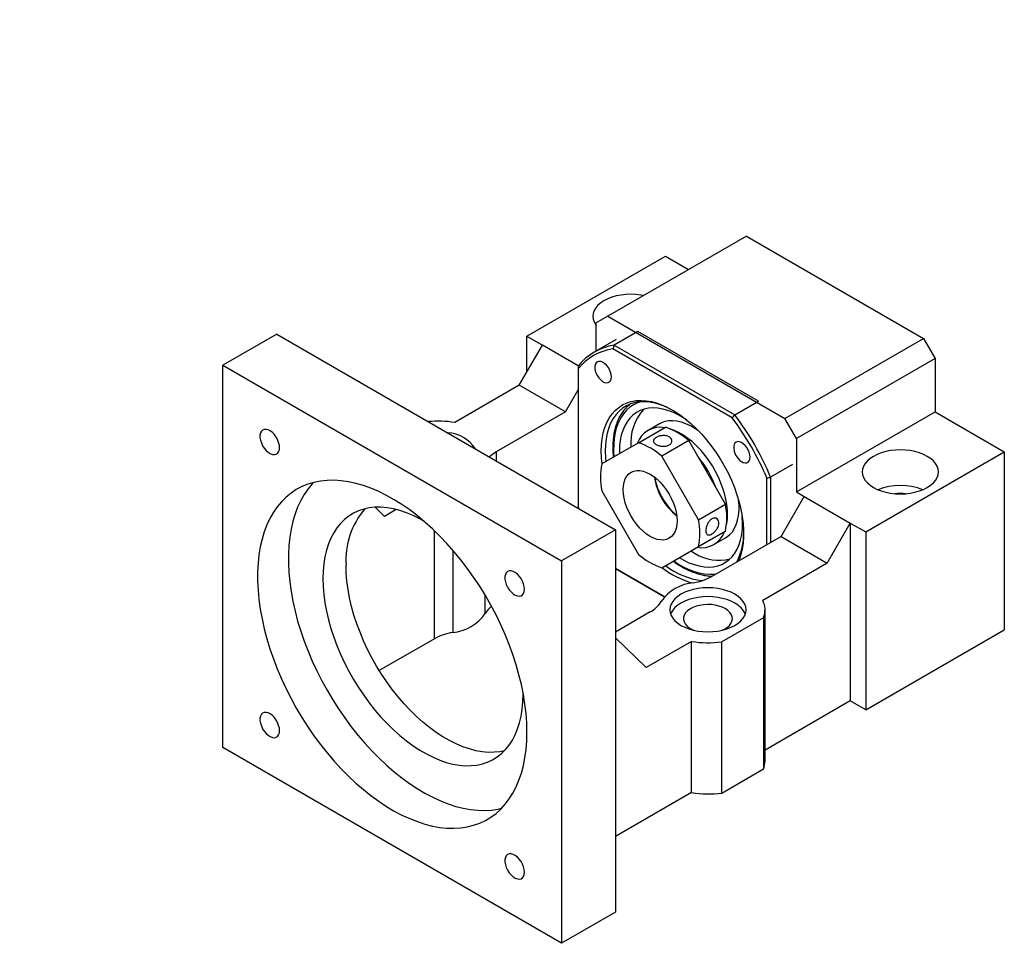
# Model space of a CAD drawing. Header units: millimetres. Extents: x 21 to 283, y 7 to 201.
# Tile 7 of 7: x 178 to 269, y 116 to 201. Entities that reach past the tile are written whole.
import ezdxf

# ---------------------------------------------------------------- set-up
doc = ezdxf.new("R2010")
doc.units = ezdxf.units.MM
doc.layers.add('FORMAT', color=7, linetype='Continuous')
doc.styles.add('SLDTEXTSTYLE0', font='TXT', dxfattribs={"width": 0.75})

msp = doc.modelspace()

# ---------------------------------------------------------------- linework, layer by layer
at = {"color": 7, "linetype": 'Continuous', "lineweight": 25}
for p, q in [((245.19382518, 181.10124078), (232.46590312, 173.75356777)), ((245.19382518, 181.10124078), (261.45728115, 171.71254749)), ((225.04128192, 171.91565427), (237.76920398, 179.26332727)), ((237.76920398, 179.26332727), (239.88966232, 178.03921273)), ((232.46590312, 173.75356777), (231.40524295, 173.14106264)), ((232.46590312, 173.75356777), (248.72935909, 164.36487448)), ((231.40524295, 170.57717985), (231.40524295, 173.14106264)), ((202.06031153, 172.12194585), (197.11056406, 169.26451746)), ((202.06031153, 172.12194585), (233.1730099, 154.16096739)), ((225.04128192, 171.91565427), (226.45549548, 171.09924616)), ((225.04128192, 168.64975642), (225.04128192, 171.91565427)), ((235.23759915, 172.35760374), (233.04556813, 171.09217116)), ((246.31121645, 165.96494054), (235.23759915, 172.35760374)), ((224.33417514, 167.42501155), (226.45549548, 171.09924616)), ((229.75210862, 169.1961519), (226.45549548, 171.09924616)), ((233.22323045, 171.6266817), (231.20797613, 170.46330014)), ((233.04556813, 171.09217116), (244.11918543, 164.69950797)), ((248.72935909, 164.36487448), (261.45728115, 171.71254749)), ((261.45728115, 171.71254749), (262.51794132, 169.87543019)), ((243.89137715, 164.42278166), (232.91982302, 170.75652504)), ((197.11056406, 134.15326254), (197.11056406, 169.26451746)), ((197.11056406, 169.26451746), (228.22326244, 151.303539)), ((262.51794132, 169.87543019), (249.79001926, 162.52775718)), ((262.51794132, 169.87543019), (262.51794132, 164.97618532)), ((229.74354202, 168.92230097), (229.74354202, 156.25275521)), ((224.33417514, 167.42501155), (218.4061782, 164.00285176)), ((228.57681583, 164.97578722), (224.33417514, 167.42501155)), ((228.57681583, 164.97578722), (229.74354202, 166.99661625)), ((244.11918543, 164.69950797), (246.31121645, 165.96494054)), ((228.57681583, 164.97578722), (222.2128548, 161.30195071)), ((249.79001926, 157.62851231), (262.51794132, 164.97618532)), ((262.51794132, 164.97618532), (268.88190235, 161.30234881)), ((237.21932355, 163.88795457), (236.15866338, 163.27564848)), ((249.79001926, 162.52775718), (248.72935909, 164.36487448)), ((235.28957532, 162.1392404), (237.76451976, 163.56799542)), ((235.28957532, 162.1392404), (231.9202141, 160.19351726)), ((239.89520855, 162.33797496), (237.4202641, 160.90921995)), ((243.26456976, 156.50207017), (239.89520855, 162.33797496)), ((249.79001926, 162.52775718), (249.79001926, 157.62851231)), ((256.15398029, 153.95467581), (268.88190235, 161.30234881)), ((268.88190235, 161.30234881), (268.88190235, 144.97153258)), ((240.78962532, 155.07331515), (237.4202641, 160.90921995)), ((249.43646587, 160.14361254), (247.42121154, 158.98023098)), ((247.06765815, 152.79089615), (247.06765815, 158.9213016)), ((247.42121154, 158.98023098), (247.42121154, 152.99499818)), ((231.9202141, 157.73307649), (235.28957532, 151.8971717)), ((249.79001926, 157.62851231), (250.49712604, 157.22030825)), ((240.78962532, 155.07331515), (243.26456976, 156.50207017)), ((248.3758057, 153.54607365), (250.49712604, 157.22030825)), ((250.49712604, 157.22030825), (254.73976673, 154.77108392)), ((211.08908523, 156.22097089), (211.95980647, 155.3829919)), ((213.04172208, 156.00756849), (211.95980647, 155.3829919)), ((229.74354202, 156.25275521), (229.80573181, 156.10485565)), ((252.61844639, 151.09684932), (254.73976673, 154.77108392)), ((254.73976673, 154.77108392), (254.73976673, 138.44026768)), ((254.73976673, 154.77108392), (256.15398029, 153.95467581)), ((233.1730099, 154.16096739), (228.22326244, 151.303539)), ((233.1730099, 154.16096739), (233.1730099, 119.04971248)), ((239.89520855, 152.09590626), (243.26456976, 154.0416294)), ((243.26456976, 154.0416294), (240.78962532, 152.61287439)), ((256.15398029, 153.95467581), (256.15398029, 137.62385957)), ((248.3758057, 153.54607365), (242.01184467, 149.87223715)), ((242.20817171, 152.79645725), (243.26883188, 153.40876333)), ((248.3758057, 153.54607365), (252.61844639, 151.09684932)), ((237.4202641, 150.66715124), (240.78962532, 152.61287439)), ((237.4202641, 150.66715124), (239.89520855, 152.09590626)), ((240.08916517, 152.20791143), (240.50104612, 151.97443104)), ((228.22326244, 151.303539), (228.22326244, 116.19228408)), ((239.02853568, 151.59558666), (239.44038595, 151.36212495)), ((252.61844639, 151.09684932), (246.69044945, 147.67468952)), ((233.1730099, 150.60511347), (237.66715891, 148.01069647)), ((237.66713923, 148.01067466), (233.1730099, 150.6050803)), ((236.35499042, 146.6066047), (233.1730099, 144.76968645)), ((246.90829128, 132.92951293), (246.90829128, 146.81070673)), ((246.75240411, 146.07763897), (242.92813948, 143.86993799)), ((246.75240411, 146.07763897), (246.75240411, 132.19644517)), ((256.15398029, 137.62385957), (268.88190235, 144.97153258)), ((216.55600055, 144.15512446), (211.48015905, 141.22490354)), ((233.1730099, 144.22612211), (236.00143703, 141.504054)), ((240.16166702, 143.90570365), (236.00143703, 141.504054)), ((240.16166702, 130.02450985), (240.16166702, 143.90570365)), ((242.92813948, 129.98874418), (242.92813948, 143.86993799)), ((224.68772853, 139.05456427), (224.68705057, 139.18387474)), ((254.73976673, 138.44026768), (246.90829128, 133.91925314)), ((256.15398029, 137.62385957), (254.73976673, 138.44026768)), ((228.22326244, 116.19228408), (197.11056406, 134.15326254)), ((242.92813948, 129.98874418), (246.75240411, 132.19644517)), ((240.16166702, 130.02450985), (233.1730099, 125.99004398)), ((233.1730099, 119.04971248), (228.22326244, 116.19228408))]:
    msp.add_line(p, q, dxfattribs=at)
at = {"color": 8, "linetype": 'Continuous', "lineweight": 25}
for p, q in [((222.2128548, 161.30195071), (222.2128548, 160.48813025)), ((216.55600055, 144.15512446), (216.55600055, 154.04867325)), ((218.21978121, 152.29275825), (218.21978121, 144.73141254)), ((221.2145864, 146.46027678), (221.2145864, 148.126469))]:
    msp.add_line(p, q, dxfattribs=at)
at = {"color": 7, "linetype": 'Continuous', "lineweight": 25, "flags": 128}
for points in [[(235.76136018, 175.65599463), (235.49309012, 175.70423241), (235.04406514, 175.75579379), (234.58722347, 175.77307951), (234.13038179, 175.75579379), (233.68135681, 175.70423241), (233.24783145, 175.61927757), (232.83722347, 175.5023829), (232.45655846, 175.35554849), (232.11234973, 175.18128671), (231.81048678, 174.98257924), (231.55613455, 174.76282602), (231.3536451, 174.52578707), (231.20648307, 174.27551821), (231.11716645, 174.0163016), (231.08722347, 173.75257252), (231.11716645, 173.48884344), (231.20648307, 173.22962683), (231.3536451, 172.97935797), (231.40524295, 172.9110383)], [(232.79073987, 168.19003291), (232.77025021, 168.40429166), (232.70988581, 168.63065653), (232.61290095, 168.85692413), (232.48452409, 169.07089632), (232.33167607, 169.2610378), (232.16259697, 169.41709799), (231.98640189, 169.53066365), (231.81258954, 169.59561243), (231.65053019, 169.60844292), (231.50896051, 169.56846342), (231.39551256, 169.47782924), (231.31630233, 169.3414265), (231.27560009, 169.16660869), (231.27560009, 168.96280029), (231.31630233, 168.74098867), (231.39551256, 168.51313175), (231.50896051, 168.29151335), (231.65053019, 168.08808098), (231.81258954, 167.91380173), (231.98640189, 167.77807104), (232.16259697, 167.68820619), (232.33167607, 167.64905181), (232.48452409, 167.66271872), (232.61290095, 167.72847015), (232.70988581, 167.84276141), (232.77025021, 167.99943103), (232.79073987, 168.19003291)], [(231.86486236, 161.36291592), (231.88553868, 161.95106704), (231.94743694, 162.51162731), (232.05016578, 163.04105267), (232.19307572, 163.53599594), (232.37526324, 163.99332792), (232.59557649, 164.41015721), (232.85262258, 164.78384849), (233.14477638, 165.11203915), (233.47019081, 165.39265427), (233.82680848, 165.62391971), (234.21237474, 165.80437333), (234.62445193, 165.93287426), (235.06043475, 166.00861006), (235.51756679, 166.03110191), (235.9929579, 166.0002076), (236.48360251, 165.91612247), (236.98639861, 165.77937813), (237.49816736, 165.59083911), (238.01567319, 165.35169743), (238.53564426, 165.06346501), (239.05479315, 164.72796414), (239.56983764, 164.34731599), (240.07752144, 163.92392712), (240.57463481, 163.46047433), (241.05803485, 162.95988773), (241.52466534, 162.42533218), (241.9715761, 161.86018732), (242.39594161, 161.26802617), (242.79507889, 160.65259257), (243.16646448, 160.01777748), (243.50775035, 159.36759442), (243.81677878, 158.70615404), (244.091596, 158.03763819), (244.33046452, 157.36627345), (244.53187414, 156.69630438), (244.69455149, 156.03196676), (244.81746805, 155.37746074), (244.89984673, 154.73692432), (244.94116669, 154.11440717), (244.94116669, 153.51384506), (244.89984673, 152.93903492), (244.81746805, 152.39361089), (244.69455149, 151.88102132), (244.53187414, 151.40450696), (244.49000986, 151.30285146)], [(238.49564238, 165.08733487), (238.32612591, 165.17991726), (237.81528604, 165.42719726), (237.30942106, 165.6242926), (236.81181168, 165.76992504), (236.3256851, 165.86315009), (235.85419403, 165.90336316), (235.40039626, 165.89030345), (234.96723487, 165.82405565), (234.55751906, 165.70504941), (234.17390599, 165.53405652), (233.81888355, 165.31218595), (233.49475419, 165.04087661), (233.20362001, 164.72188804), (232.94736914, 164.35728901), (232.72766345, 163.94944409), (232.54592783, 163.50099829), (232.40334089, 163.01485997), (232.30082737, 162.49418192), (232.23905211, 161.94234094), (232.21841575, 161.36291592)], [(234.18734473, 165.40499868), (234.25289391, 165.47085864), (234.48848416, 165.67887274)], [(239.70426703, 164.23995109), (239.40661439, 164.4344439), (238.92644914, 164.70998078), (238.44813534, 164.93743186), (237.97511927, 165.11515834), (237.51080902, 165.24187971), (237.05854995, 165.31668293), (236.6216006, 165.33902905), (236.2031092, 165.30875705), (235.80609099, 165.22608505), (235.43340649, 165.09160871), (235.08774091, 164.90629692), (234.77158477, 164.67148487), (234.48721599, 164.38886438), (234.23668345, 164.06047174), (234.02179225, 163.68867302), (233.84409067, 163.27614704), (233.70485906, 162.82586607), (233.60510059, 162.34107438), (233.54553403, 161.82526491), (233.52658854, 161.28215408), (233.52866648, 161.12235891)], [(240.82604314, 163.20654531), (240.4695652, 163.45139267), (240.04974536, 163.69551693), (239.63179704, 163.89103431), (239.21974533, 164.03606185), (238.81755849, 164.12920287), (238.42910981, 164.16956036), (238.05814027, 164.15674567), (237.7082225, 164.0908822), (237.3827264, 163.97260426), (237.21932355, 163.88795457)], [(202.3184744, 161.69351213), (202.2973964, 161.92948367), (202.23514798, 162.17875759), (202.13463983, 162.42967811), (202.00057157, 162.67051246), (201.8392121, 162.8899995), (201.65810641, 163.07787627), (201.46572279, 163.22535784), (201.27105689, 163.32554815), (201.08321107, 163.37376241), (200.9109688, 163.36774617), (200.76238392, 163.30778075), (200.64440411, 163.19667006), (200.56254597, 163.03960951), (200.52063709, 162.84394309), (200.52063709, 162.61881993), (200.56254597, 162.37476655), (200.64440411, 162.1231946), (200.76238392, 161.87586733), (200.9109688, 161.64434946), (201.08321107, 161.43946652), (201.27105689, 161.27079862), (201.46572279, 161.14623246), (201.65810641, 161.07159264), (201.8392121, 161.05036922), (202.00057157, 161.08355458), (202.13463983, 161.16959702), (202.23514798, 161.30447329), (202.2973964, 161.48187672), (202.3184744, 161.69351213)], [(243.34728995, 154.49885679), (243.41279414, 154.85181629), (243.45546686, 155.30946666), (243.45699742, 155.79337555), (243.41737106, 156.29888265), (243.33696942, 156.82111965), (243.2165668, 157.35505711), (243.05732275, 157.89555294), (242.86077087, 158.43740186), (242.62880407, 158.97538557), (242.36365632, 159.50432299), (242.06788112, 160.01912017), (241.74432697, 160.51481932), (241.39610986, 160.9866466), (241.02658331, 161.43005805), (240.63930607, 161.84078337), (240.23800783, 162.21486706), (239.8265533, 162.54870649), (239.40890503, 162.83908659), (238.98908519, 163.08321085), (238.57113687, 163.27872822), (238.20255644, 163.41076225)], [(245.54073987, 160.82961458), (245.52025021, 161.04387333), (245.45988581, 161.2702382), (245.36290095, 161.4965058), (245.23452409, 161.71047799), (245.08167607, 161.90061947), (244.91259697, 162.05667966), (244.73640189, 162.17024532), (244.56258954, 162.2351941), (244.40053019, 162.24802459), (244.25896051, 162.20804509), (244.14551256, 162.11741091), (244.06630233, 161.98100817), (244.02560009, 161.80619036), (244.02560009, 161.60238196), (244.06630233, 161.38057035), (244.14551256, 161.15271342), (244.25896051, 160.93109502), (244.40053019, 160.72766265), (244.56258954, 160.5533834), (244.73640189, 160.41765271), (244.91259697, 160.32778786), (245.08167607, 160.28863348), (245.23452409, 160.30230039), (245.36290095, 160.36805182), (245.45988581, 160.48234308), (245.52025021, 160.6390127), (245.54073987, 160.82961458)], [(231.93693148, 160.20317113), (231.88553868, 160.75089242), (231.86486236, 161.36291592)], [(232.21841575, 161.36291592), (232.23905211, 160.75966467), (232.27037812, 160.39572836)], [(261.81083454, 160.89414476), (261.46662581, 161.06840653), (261.08596081, 161.21524095), (260.67535282, 161.33213562), (260.24182747, 161.41709045), (259.79280248, 161.46865184), (259.33596081, 161.48593755), (258.87911914, 161.46865184), (258.43009415, 161.41709045), (257.99656879, 161.33213562), (257.58596081, 161.21524095), (257.20529581, 161.06840653), (256.86108707, 160.89414476), (256.55922412, 160.69543729), (256.30487189, 160.47568406), (256.10238244, 160.23864511), (255.95522042, 159.98837625), (255.86590379, 159.72915965), (255.83596081, 159.46543056), (255.86590379, 159.20170148), (255.95522042, 158.94248487), (256.10238244, 158.69221601), (256.30487189, 158.45517707), (256.55922412, 158.23542384), (256.86108707, 158.03671637), (257.20529581, 157.86245459), (257.58596081, 157.71562018), (257.99656879, 157.59872551), (258.43009415, 157.51377068), (258.87911914, 157.46220929), (259.33596081, 157.44492357), (259.79280248, 157.46220929), (260.24182747, 157.51377068), (260.67535282, 157.59872551), (261.08596081, 157.71562018), (261.46662581, 157.86245459), (261.81083454, 158.03671637), (262.1126975, 158.23542384), (262.36704972, 158.45517707), (262.56953917, 158.69221601), (262.7167012, 158.94248487), (262.80601782, 159.20170148), (262.83596081, 159.46543056), (262.80601782, 159.72915965), (262.7167012, 159.98837625), (262.56953917, 160.23864511), (262.36704972, 160.47568406), (262.1126975, 160.69543729), (261.81083454, 160.89414476)], [(233.88008133, 157.83188961), (233.90125392, 158.19269148), (233.9644094, 158.52287458), (234.06846718, 158.81678939), (234.2116468, 159.06940694), (234.39149841, 159.27640489), (234.60494471, 159.43424143), (234.84833356, 159.54021593), (235.11750052, 159.59251516), (235.40784006, 159.59024425), (235.7143844, 159.53344205), (236.03188848, 159.42308048), (236.35491971, 159.26104784), (236.67795094, 159.05011656), (236.99545501, 158.79389573), (237.30199935, 158.49676936), (237.5923389, 158.16382137), (237.86150586, 157.80074859), (238.10489471, 157.4137633), (238.318341, 157.00948691), (238.49819261, 156.59483672), (238.64137223, 156.17690749), (238.74543001, 155.76285013), (238.8085855, 155.35974925), (238.82975809, 154.97450204), (238.8085855, 154.61370017), (238.74543001, 154.28351707), (238.64137223, 153.98960226), (238.49819261, 153.7369847), (238.318341, 153.52998676), (238.10489471, 153.37215022), (237.86150586, 153.26617571), (237.5923389, 153.21387648), (237.30199935, 153.2161474), (236.99545501, 153.27294959), (236.67795094, 153.38331117), (236.35491971, 153.54534381), (236.03188848, 153.75627509), (235.7143844, 154.01249591), (235.40784006, 154.30962228), (235.11750052, 154.64257027), (234.84833356, 155.00564305), (234.60494471, 155.39262835), (234.39149841, 155.79690473), (234.2116468, 156.21155493), (234.06846718, 156.62948415), (233.9644094, 157.04354152), (233.90125392, 157.44664239), (233.88008133, 157.83188961)], [(225.04128192, 135.58482979), (225.02072872, 136.41993928), (224.95913738, 137.27600485), (224.85671251, 138.15018273), (224.71379435, 139.03956899), (224.53085767, 139.94120918), (224.30851016, 140.85210813), (224.04749043, 141.76923994), (223.74866557, 142.68955799), (223.41302824, 143.61000507), (223.0416934, 144.52752355), (222.63589458, 145.43906553), (222.19697981, 146.34160294), (221.72640711, 147.23213767), (221.22573969, 148.10771143), (220.69664071, 148.96541567), (220.14086778, 149.80240116), (219.56026713, 150.61588754), (218.95676744, 151.40317249), (218.3323735, 152.16164071), (217.68915946, 152.88877266), (217.02926203, 153.58215287), (216.35487332, 154.23947801), (215.66823357, 154.85856451), (214.97162374, 155.43735583), (214.26735789, 155.97392928), (213.55777552, 156.46650241), (212.8452338, 156.91343895), (212.13209972, 157.31325422), (211.42074223, 157.66462007), (210.7135244, 157.96636931), (210.01279553, 158.21749954), (209.32088337, 158.41717655), (208.64008639, 158.56473702), (207.97266612, 158.65969078), (207.32083967, 158.70172239), (206.68677233, 158.69069224), (206.07257043, 158.62663695), (205.48027426, 158.50976933), (204.91185139, 158.34047759), (204.36919006, 158.11932409), (203.85409292, 157.8470435), (203.36827109, 157.5245403), (202.91333841, 157.15288581), (202.49080613, 156.73331463), (202.10207786, 156.26722053), (201.7484449, 155.75615184), (201.431082, 155.20180627), (201.15104339, 154.6060253), (200.90925935, 153.97078806), (200.70653306, 153.29820473), (200.54353794, 152.59050958), (200.42081546, 151.8500535), (200.33877328, 151.0792962), (200.29768395, 150.28079807), (200.29768395, 149.45721164), (200.33877328, 148.61127277), (200.42081546, 147.74579159), (200.54353794, 146.86364314), (200.70653306, 145.96775784), (200.90925935, 145.06111172), (201.15104339, 144.14671656), (201.431082, 143.2276099), (201.7484449, 142.30684492), (202.10207786, 141.38748031), (202.49080613, 140.4725701), (202.91333841, 139.56515353), (203.36827109, 138.66824495), (203.85409292, 137.7848238), (204.36919006, 136.91782472), (204.91185139, 136.07012779), (205.48027426, 135.24454897), (206.07257043, 134.44383075), (206.68677233, 133.67063304), (207.32083967, 132.92752432), (207.97266612, 132.21697313), (208.64008639, 131.54133985), (209.32088337, 130.90286885), (210.01279553, 130.30368109), (210.7135244, 129.74576699), (211.42074223, 129.2309799), (212.13209972, 128.76102988), (212.8452338, 128.33747806), (213.55777552, 127.96173145), (214.26735789, 127.63503822), (214.97162374, 127.35848362), (215.66823357, 127.13298635), (216.35487332, 126.95929547), (217.02926203, 126.83798797), (217.68915946, 126.76946683), (218.3323735, 126.75395966), (218.95676744, 126.79151798), (219.56026713, 126.88201702), (220.14086778, 127.02515615), (220.69664071, 127.22045988), (221.22573969, 127.46727944), (221.72640711, 127.7647949), (222.19697981, 128.11201796), (222.63589458, 128.50779517), (223.0416934, 128.9508118), (223.41302824, 129.4395962), (223.74866557, 129.97252466), (224.04749043, 130.54782687), (224.30851016, 131.16359172), (224.53085767, 131.8177737), (224.71379435, 132.50819969), (224.85671251, 133.23257616), (224.95913738, 133.9884968), (225.02072872, 134.77345052), (225.04128192, 135.58482979)], [(205.44685172, 158.50143262), (205.31923326, 158.36613085), (204.93050498, 157.90003676), (204.57687202, 157.38896807), (204.25950912, 156.83462249), (203.97947052, 156.23884153), (203.73768648, 155.60360428), (203.53496018, 154.93102096), (203.37196507, 154.22332581), (203.24924258, 153.48286972), (203.16720041, 152.71211243), (203.12611107, 151.9136143), (203.12611107, 151.09002786), (203.16720041, 150.24408899), (203.24924258, 149.37860781), (203.37196507, 148.49645937), (203.53496018, 147.60057406), (203.73768648, 146.69392794), (203.97947052, 145.77953278), (204.25950912, 144.86042613), (204.57687202, 143.93966115), (204.93050498, 143.02029653), (205.31923326, 142.10538632), (205.74176554, 141.19796976), (206.19669822, 140.30106118), (206.68252005, 139.41764003), (207.19761718, 138.55064094), (207.74027852, 137.70294401), (208.30870139, 136.87736519), (208.90099755, 136.07664697), (209.51519946, 135.30344926), (210.14926679, 134.56034054), (210.80109324, 133.84978935), (211.46851351, 133.17415607), (212.1493105, 132.53568508), (212.84122265, 131.93649731), (213.54195152, 131.37858321), (214.24916936, 130.86379612), (214.96052684, 130.3938461), (215.67366093, 129.97029429), (216.38620265, 129.59454767), (217.09578501, 129.26785444), (217.80005086, 128.99129985), (218.49666069, 128.76580257), (219.18330044, 128.59211169), (219.85768916, 128.4708042), (220.51758659, 128.40228305), (221.16080062, 128.38677588), (221.78519457, 128.4243342), (222.38869425, 128.51483324), (222.71540191, 128.58818515)], [(243.26883188, 153.40876333), (243.40336875, 153.49366698), (243.67088277, 153.71286281), (243.90539479, 153.97959018), (244.10464632, 154.29128033), (244.26671847, 154.64493154), (244.39005038, 155.03713794), (244.47345431, 155.46412238), (244.51612704, 155.92177275), (244.51765759, 156.40568164), (244.48239903, 156.87286489)], [(215.60847545, 154.91013208), (215.18817694, 155.14764141), (214.57522192, 155.45410998), (213.96637639, 155.71103499), (213.36435957, 155.91726896), (212.77186023, 156.0718908), (212.19152462, 156.17420993), (211.62594465, 156.22376936), (211.07764634, 156.22034776), (210.54907852, 156.1639604), (210.04260191, 156.05485912), (209.56047856, 155.89353119), (209.10486174, 155.68069715), (208.67778634, 155.41730757), (208.2811598, 155.1045388), (207.91675354, 154.74378775), (207.58619509, 154.33666561), (207.2909608, 153.8849907), (207.03236926, 153.39078031), (206.81157541, 152.85624169), (206.62956535, 152.28376223), (206.487152, 151.67589877), (206.38497141, 151.03536615), (206.32347994, 150.36502517), (206.30295222, 149.66786972), (206.32347994, 148.94701347), (206.38497141, 148.20567594), (206.487152, 147.44716813), (206.62956535, 146.67487771), (206.81157541, 145.89225392), (207.03236926, 145.10279214), (207.2909608, 144.31001831), (207.58619509, 143.51747315), (207.91675354, 142.72869635), (208.2811598, 141.94721078), (208.67778634, 141.17650676), (209.10486174, 140.42002642), (209.56047856, 139.68114839), (210.04260191, 138.96317269), (210.54907852, 138.26930596), (211.07764634, 137.60264719), (211.62594465, 136.96617383), (212.19152462, 136.36272853), (212.77186023, 135.79500642), (213.36435957, 135.26554309), (213.96637639, 134.77670324), (214.57522192, 134.33067016), (215.18817694, 133.92943594), (215.80250381, 133.57479258), (216.41545882, 133.26832401), (217.02430436, 133.011399), (217.62632118, 132.80516502), (218.21882051, 132.65054318), (218.79915613, 132.54822406), (219.3647361, 132.49866462), (219.91303441, 132.50208623), (220.44160222, 132.55847359), (220.94807883, 132.66757487), (221.43020219, 132.82890279), (221.88581901, 133.04173683), (222.31289441, 133.30512642), (222.70952095, 133.61789519), (223.07392721, 133.97864624), (223.40448566, 134.38576837), (223.69971995, 134.83744328), (223.95831149, 135.33165368), (224.17910534, 135.86619229), (224.3611154, 136.43867175), (224.50352874, 137.04653522), (224.60570934, 137.68706783), (224.66720081, 138.35740882), (224.68772853, 139.05456427), (224.68772853, 139.05456427)], [(239.44038595, 151.36212495), (239.91869975, 151.13467387), (240.39171582, 150.95694739), (240.85602607, 150.83022602), (241.30828514, 150.7554228), (241.74523449, 150.73307669), (242.16372589, 150.76334868), (242.5607441, 150.84602068), (242.9334286, 150.98049703), (243.27909418, 151.16580881), (243.59525031, 151.40062086), (243.87961909, 151.68324135), (244.13015163, 152.011634), (244.34504284, 152.38343271), (244.52274442, 152.79595869), (244.66197603, 153.24623967), (244.76173449, 153.73103136), (244.82130106, 154.24684083), (244.84024655, 154.78995165), (244.81843445, 155.35645071), (244.81632697, 155.38464405)], [(222.96837131, 133.86576757), (222.56292257, 133.78308576), (222.03435475, 133.7266984), (221.48605644, 133.72327679), (220.92047647, 133.77283622), (220.34014086, 133.87515535), (219.74764152, 134.02977719), (219.14562471, 134.23601116), (218.53677917, 134.49293618), (217.92382416, 134.79940475), (217.30949728, 135.1540481), (216.69654227, 135.55528233), (216.08769673, 136.00131541), (215.48567991, 136.49015526), (214.89318058, 137.01961859), (214.31284496, 137.5873407), (213.74726499, 138.190786), (213.19896668, 138.82725936), (212.67039887, 139.49391813), (212.16392226, 140.18778486), (211.6817989, 140.90576056), (211.22618208, 141.64463859), (210.79910669, 142.40111892), (210.40248014, 143.17182295), (210.03807388, 143.95330852), (209.70751543, 144.74208532), (209.41228114, 145.53463048), (209.1536896, 146.32740431), (208.93289575, 147.11686608), (208.7508857, 147.89948988), (208.60847235, 148.6717803), (208.50629175, 149.43028811), (208.44480028, 150.17162564), (208.42427256, 150.89248189)], [(224.8184744, 148.7045386), (224.7973964, 148.94051015), (224.73514798, 149.18978407), (224.63463983, 149.44070458), (224.50057157, 149.68153894), (224.3392121, 149.90102598), (224.15810641, 150.08890274), (223.96572279, 150.23638432), (223.77105689, 150.33657463), (223.58321107, 150.38478888), (223.4109688, 150.37877265), (223.26238392, 150.31880722), (223.14440411, 150.20769653), (223.06254597, 150.05063599), (223.02063709, 149.85496957), (223.02063709, 149.62984641), (223.06254597, 149.38579303), (223.14440411, 149.13422108), (223.26238392, 148.8868938), (223.4109688, 148.65537594), (223.58321107, 148.450493), (223.77105689, 148.2818251), (223.96572279, 148.15725894), (224.15810641, 148.08261912), (224.3392121, 148.06139569), (224.50057157, 148.09458106), (224.63463983, 148.1806235), (224.73514798, 148.31549977), (224.7973964, 148.4929032), (224.8184744, 148.7045386)], [(244.13316501, 145.38199253), (244.43502797, 145.5807), (244.68938019, 145.80045323), (244.89186964, 146.03749218), (245.03903167, 146.28776104), (245.12834829, 146.54697764), (245.15829128, 146.81070673), (245.12834829, 147.07443581), (245.03903167, 147.33365242), (244.89186964, 147.58392128), (244.68938019, 147.82096022), (244.43502797, 148.04071345), (244.13316501, 148.23942092), (243.78895628, 148.4136827), (243.40829128, 148.56051711), (242.99768329, 148.67741178), (242.56415794, 148.76236661), (242.11513295, 148.813928), (241.65829128, 148.83121372), (241.20144961, 148.813928), (240.75242462, 148.76236661), (240.31889926, 148.67741178), (239.90829128, 148.56051711), (239.52762628, 148.4136827), (239.18341754, 148.23942092), (238.88155459, 148.04071345), (238.62720236, 147.82096022), (238.42471291, 147.58392128), (238.27755089, 147.33365242), (238.18823426, 147.07443581), (238.15829128, 146.81070673), (238.18823426, 146.54697764), (238.27755089, 146.28776104), (238.42471291, 146.03749218), (238.62720236, 145.80045323), (238.88155459, 145.5807), (239.18341754, 145.38199253), (239.52762628, 145.20773076), (239.90829128, 145.06089635), (240.31889926, 144.94400167), (240.75242462, 144.85904684), (241.20144961, 144.80748545), (241.65829128, 144.79019974), (242.11513295, 144.80748545), (242.56415794, 144.85904684), (242.99768329, 144.94400167), (243.40829128, 145.06089635), (243.78895628, 145.20773076), (244.13316501, 145.38199253)], [(244.13316501, 147.42288011), (243.78895628, 147.59714189), (243.40829128, 147.7439763), (242.99768329, 147.86087097), (242.56415794, 147.9458258), (242.11513295, 147.99738719), (241.65829128, 148.01467291), (241.20144961, 147.99738719), (240.75242462, 147.9458258), (240.31889926, 147.86087097), (239.90829128, 147.7439763), (239.52762628, 147.59714189), (239.18341754, 147.42288011), (238.88155459, 147.22417264), (238.62720236, 147.00441941), (238.42471291, 146.76738047), (238.27755089, 146.51711161), (238.23048769, 146.40243632)], [(243.24928154, 146.91262504), (242.97346584, 147.04806244), (242.66358782, 147.15620448), (242.32767315, 147.23425032), (241.97442184, 147.28017863), (241.61298291, 147.29279989), (241.25271744, 147.27178721), (240.90295613, 147.21768481), (240.57275759, 147.13189391), (240.27067381, 147.01663646), (240.0045286, 146.87489755), (239.78121497, 146.71034816), (239.60651662, 146.52725002), (239.48495817, 146.33034529), (239.4196879, 146.12473369), (239.41239628, 145.91574045), (239.46327216, 145.70877839), (239.57099789, 145.50920771), (239.73278342, 145.3221972), (239.94443858, 145.15259033), (240.20048164, 145.00477982), (240.35419518, 144.9356914)], [(242.98063054, 144.94326142), (243.18392852, 145.03946904), (243.42945411, 145.19311141), (243.62910751, 145.36750066), (243.77771781, 145.55812022), (243.87143607, 145.76003313), (243.90783504, 145.96800995), (243.88597202, 146.1766642), (243.80641323, 146.38059185), (243.67121921, 146.57451126), (243.48389141, 146.75340003), (243.24928154, 146.91262504)], [(202.3184744, 135.71134259), (202.2973964, 135.94731414), (202.23514798, 136.19658805), (202.13463983, 136.44750857), (202.00057157, 136.68834293), (201.8392121, 136.90782997), (201.65810641, 137.09570673), (201.46572279, 137.24318831), (201.27105689, 137.34337861), (201.08321107, 137.39159287), (200.9109688, 137.38557663), (200.76238392, 137.32561121), (200.64440411, 137.21450052), (200.56254597, 137.05743998), (200.52063709, 136.86177355), (200.52063709, 136.6366504), (200.56254597, 136.39259701), (200.64440411, 136.14102507), (200.76238392, 135.89369779), (200.9109688, 135.66217993), (201.08321107, 135.45729699), (201.27105689, 135.28862908), (201.46572279, 135.16406293), (201.65810641, 135.0894231), (201.8392121, 135.06819968), (202.00057157, 135.10138505), (202.13463983, 135.18742749), (202.23514798, 135.32230376), (202.2973964, 135.49970719), (202.3184744, 135.71134259)], [(224.8184744, 122.72236907), (224.7973964, 122.95834062), (224.73514798, 123.20761453), (224.63463983, 123.45853505), (224.50057157, 123.6993694), (224.3392121, 123.91885645), (224.15810641, 124.10673321), (223.96572279, 124.25421478), (223.77105689, 124.35440509), (223.58321107, 124.40261935), (223.4109688, 124.39660311), (223.26238392, 124.33663769), (223.14440411, 124.225527), (223.06254597, 124.06846646), (223.02063709, 123.87280003), (223.02063709, 123.64767687), (223.06254597, 123.40362349), (223.14440411, 123.15205155), (223.26238392, 122.90472427), (223.4109688, 122.6732064), (223.58321107, 122.46832347), (223.77105689, 122.29965556), (223.96572279, 122.17508941), (224.15810641, 122.10044958), (224.3392121, 122.07922616), (224.50057157, 122.11241153), (224.63463983, 122.19845397), (224.73514798, 122.33333023), (224.7973964, 122.51073366), (224.8184744, 122.72236907)]]:
    msp.add_lwpolyline(points, dxfattribs=at)
at = {"color": 8, "linetype": 'Continuous', "lineweight": 25, "flags": 128}
msp.add_lwpolyline([(235.47578416, 165.89625657), (235.20585819, 165.8049333), (234.8328022, 165.62770059), (234.48869884, 165.39994671), (234.17583806, 165.12318733), (233.89630189, 164.79926425), (233.6519506, 164.4303331), (233.44441032, 164.01884908), (233.27506218, 163.56755053), (233.14503317, 163.07944079), (233.05518862, 162.55776812), (233.00612641, 162.00600419), (232.99817306, 161.42782089), (233.03070428, 160.834798)], dxfattribs=at)
at = {"color": 7, "linetype": 'Continuous', "lineweight": 25}
for centre, radius, start, end in [((233.73917829, 166.07862506), 5.06129822, 97.8767123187, 142.134039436), ((233.64140659, 165.83972027), 4.96947201, 98.3490501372, 141.6617016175), ((239.18838198, 162.13032263), 4.61603094, 138.1602665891, 184.9146266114), ((224.05203617, 149.30088258), 25.29442909, 22.4989934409, 37.5010067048), ((216.90778347, 155.15282636), 8.97597551, 80.3904020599, 95.8804745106), ((224.11228483, 149.33566397), 24.87636656, 22.6642967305, 37.3357034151), ((217.61748448, 159.87154414), 3.18923388, 32.6042976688, 87.4010788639), ((237.27912035, 161.33474793), 2.23102024, 79.2976434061, 160.6977229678), ((235.87404004, 157.83279287), 6.03874671, 48.2490107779, 71.7563657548), ((233.3990956, 156.40403786), 6.03874671, 48.2490107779, 71.7563657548), ((223.71668193, 158.63984733), 3.05749743, 119.4621854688, 133.8839236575), ((237.83380694, 158.96329688), 6.04020053, 168.2482233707, 191.7517766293), ((234.30823443, 155.2216644), 8.54592407, 19.2741201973, 40.7258799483), ((242.25847072, 159.81124328), 5.57860843, 188.3082122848, 231.6864111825), ((259.33596081, 152.64705884), 5.57984162, 68.3243824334, 111.6756175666), ((259.33596081, 153.64461899), 3.85364249, 82.5422272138, 97.4577727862), ((237.35097692, 155.27184978), 6.04020053, 348.2482233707, 11.7517766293), ((215.70604172, 151.35885935), 7.29668898, 139.6691530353, 183.6646331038), ((234.87603248, 153.84309477), 6.04020053, 348.2482233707, 11.7517766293), ((241.08767664, 154.73746201), 2.23112362, 259.2938816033, 340.7168701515), ((239.14881903, 153.81832115), 5.79770703, 333.2408961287, 0.9479638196), ((242.69035915, 155.54623411), 4.1893757, 238.4940611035, 283.6374496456), ((239.31074382, 156.40235379), 6.03874671, 228.2490107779, 251.7563657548), ((242.34436255, 157.00606412), 8.00912782, 232.2110965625, 254.8027315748), ((241.95728591, 156.2558863), 6.8226439, 232.1421568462, 262.9553531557), ((240.72231326, 145.18936957), 4.12359767, 95.2072125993, 144.787410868), ((239.52775872, 154.35408786), 5.12422372, 279.2117611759, 298.9976092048), ((235.17127589, 148.83590197), 2.52407338, 297.9674534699, 329.8221151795), ((243.2111446, 145.60669855), 2.03682034, 22.9965975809, 63.0844736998), ((245.08383769, 146.81263696), 1.82327616, 336.2266672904, 28.2164754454), ((223.1548068, 145.38287937), 2.21928826, 128.162823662, 150.9567435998), ((217.84553196, 148.83799205), 4.12359767, 275.2072125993, 324.787410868), ((219.04008649, 139.67327375), 5.12422372, 99.2117611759, 118.9976092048), ((241.65940558, 152.7445701), 8.96486368, 260.3826313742, 278.1359820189), ((245.07015998, 132.9372837), 1.83814773, 336.2319286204, 359.7577811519), ((241.65940558, 138.8633763), 8.96486368, 260.3826313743, 278.1359820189)]:
    msp.add_arc(centre, radius, start, end, dxfattribs=at)
at = {"color": 8, "linetype": 'Continuous', "lineweight": 25}
for centre, radius, start, end in [((242.72493805, 160.08052914), 6.05609904, 190.4566692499, 229.5379542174), ((242.11172376, 155.84680086), 5.78140213, 231.725428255, 272.4150577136)]:
    msp.add_arc(centre, radius, start, end, dxfattribs=at)
at = {"color": 7, "linetype": 'Continuous', "lineweight": 25}
for points in [[(233.04556813, 171.09217116), (233.00356698, 170.9803138), (232.96165114, 170.86843189), (232.91982302, 170.75652504)], [(229.74354202, 169.18533238), (229.74354202, 169.09772965), (229.74354202, 169.01005311), (229.74354202, 168.92230097)], [(243.89137715, 164.42278166), (243.96737819, 164.5149609), (244.04331377, 164.60720364), (244.11918543, 164.69950797)], [(247.06765815, 158.9213016), (247.18548731, 158.94103241), (247.30333873, 158.96067478), (247.42121154, 158.98023098)]]:
    msp.add_open_spline(points, degree=3, dxfattribs=at)
for points, knots in [([(234.15518301, 165.37193112), (234.10213843, 165.31847926), (233.95162829, 165.16681347), (233.73806857, 164.87249995), (233.51346241, 164.49448361), (233.32418259, 164.07746503), (233.16955472, 163.62619993), (233.05108189, 163.14266287), (232.96967966, 162.62987773), (232.92485052, 162.09136788), (232.92058772, 161.52895079), (232.93703834, 161.09723524), (232.96653392, 160.84955077), (232.97230669, 160.80107483)], [0, 0, 0, 0, 0.0547675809, 0.1553990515, 0.2565347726, 0.3582131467, 0.4603836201, 0.5629428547, 0.6657721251, 0.7687636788, 0.8718331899, 0.9749156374, 1, 1, 1, 1]), ([(236.97508739, 161.94860167), (236.9310867, 161.96947677), (236.89125688, 161.99191351), (236.81959903, 162.03977261), (236.7874912, 162.0655005), (236.73349136, 162.11859795), (236.71154031, 162.14586803), (236.67763811, 162.20207527), (236.66577584, 162.23116012), (236.64697918, 162.31772024), (236.65640432, 162.37684055), (236.71727041, 162.48948807), (236.76936967, 162.54426721), (236.87289582, 162.61748255), (236.91231738, 162.64087802), (236.99718331, 162.68335785), (237.04275942, 162.70262649), (237.14025159, 162.73706531), (237.1920073, 162.75209403), (237.29745304, 162.77647411), (237.35176191, 162.78603757), (237.46312566, 162.79929501), (237.51852682, 162.80279936), (237.62881575, 162.80345802), (237.68430289, 162.80052332), (237.7913019, 162.78794228), (237.84276625, 162.77839821), (237.94165238, 162.75257718), (237.98923306, 162.73612901), (238.11956226, 162.67838846), (238.19337028, 162.62702491), (238.30090051, 162.50888957), (238.33573706, 162.44099317), (238.35472177, 162.33690753), (238.35563767, 162.30118235), (238.3465287, 162.23144303), (238.33664971, 162.19718071), (238.30609631, 162.13019778), (238.28537055, 162.09769258), (238.23477062, 162.03731691), (238.20471023, 162.00904449), (238.13487043, 161.95685305), (238.09620227, 161.93375193), (238.01166105, 161.89331744), (237.96521528, 161.87584388), (237.86780214, 161.84782451), (237.81699209, 161.83720757), (237.71118393, 161.82246806), (237.65594399, 161.81842133), (237.490907, 161.81623646), (237.37737509, 161.82801464), (237.16456034, 161.87317728), (237.06308878, 161.90685148), (236.97508739, 161.94860167)], [0, 0, 0, 0, 0.03125, 0.03125, 0.0625, 0.0625, 0.09375, 0.09375, 0.125, 0.125, 0.1875, 0.1875, 0.25, 0.25, 0.28125, 0.28125, 0.3125, 0.3125, 0.34375, 0.34375, 0.375, 0.375, 0.40625, 0.40625, 0.4375, 0.4375, 0.46875, 0.46875, 0.5, 0.5, 0.5625, 0.5625, 0.625, 0.625, 0.65625, 0.65625, 0.6875, 0.6875, 0.71875, 0.71875, 0.75, 0.75, 0.78125, 0.78125, 0.8125, 0.8125, 0.84375, 0.84375, 0.875, 0.875, 0.9375, 0.9375, 1, 1, 1, 1]), ([(242.66149024, 154.85737946), (242.66659161, 154.81404096), (242.66722265, 154.76896788), (242.65989953, 154.67549923), (242.65178369, 154.62654315), (242.62728235, 154.5281132), (242.61104664, 154.47879121), (242.5708748, 154.37980803), (242.54673201, 154.32993115), (242.46602158, 154.18590813), (242.39900603, 154.09353078), (242.25338875, 153.93194153), (242.17330395, 153.86100144), (242.05458233, 153.77901108), (242.01443612, 153.75519715), (241.93693329, 153.71696933), (241.89932218, 153.70230028), (241.82628851, 153.68198564), (241.79107514, 153.67650972), (241.72569208, 153.67526484), (241.69506739, 153.67937841), (241.63813312, 153.69755266), (241.61265638, 153.71132892), (241.56715211, 153.74808182), (241.54695262, 153.77139426), (241.5131693, 153.82625556), (241.49952429, 153.85763937), (241.47848686, 153.92841611), (241.47114853, 153.96810324), (241.45950332, 154.09438087), (241.46524277, 154.19168114), (241.50287048, 154.39364161), (241.53514057, 154.50029044), (241.6006599, 154.65317508), (241.62578258, 154.70393689), (241.68049007, 154.80000823), (241.71018031, 154.84571108), (241.7745918, 154.93224621), (241.80919479, 154.97276517), (241.88072661, 155.04522849), (241.91804231, 155.07769067), (241.99576692, 155.1344354), (242.03494881, 155.15783318), (242.11393677, 155.19506081), (242.1541885, 155.20895745), (242.23269909, 155.22606107), (242.27090867, 155.22940155), (242.34505449, 155.22585684), (242.38107583, 155.2188053), (242.4806451, 155.18318418), (242.5382932, 155.13913447), (242.62314164, 155.02007443), (242.6512875, 154.94405645), (242.66149024, 154.85737946)], [0, 0, 0, 0, 0.03125, 0.03125, 0.0625, 0.0625, 0.09375, 0.09375, 0.125, 0.125, 0.1875, 0.1875, 0.25, 0.25, 0.28125, 0.28125, 0.3125, 0.3125, 0.34375, 0.34375, 0.375, 0.375, 0.40625, 0.40625, 0.4375, 0.4375, 0.46875, 0.46875, 0.5, 0.5, 0.5625, 0.5625, 0.625, 0.625, 0.65625, 0.65625, 0.6875, 0.6875, 0.71875, 0.71875, 0.75, 0.75, 0.78125, 0.78125, 0.8125, 0.8125, 0.84375, 0.84375, 0.875, 0.875, 0.9375, 0.9375, 1, 1, 1, 1]), ([(238.47319027, 151.27499258), (238.54374303, 151.22318569), (238.77537923, 151.05309525), (239.17327623, 150.80727246), (239.66343217, 150.53858352), (240.15308135, 150.31620031), (240.63886553, 150.13924427), (241.1185942, 150.00788651), (241.58711697, 149.93011367), (241.90259894, 149.89589233), (242.05667134, 149.90158171), (242.06308682, 149.90181861)], [0, 0, 0, 0, 0.0585698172, 0.192294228, 0.3260956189, 0.4599501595, 0.5937963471, 0.727543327, 0.8610682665, 0.9942149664, 1, 1, 1, 1])]:
    msp.add_open_spline(points, degree=3, knots=knots, dxfattribs=at)

# ---------------------------------------------------------------- texts
at = {"layer": 'FORMAT', "color": 7, "insert": (118.71222445, 200.81174254), "char_height": 9.525, "attachment_point": 1, "style": 'SLDTEXTSTYLE0'}
msp.add_mtext('MBCA15-E', dxfattribs=at)

doc.saveas('drawing.dxf')
